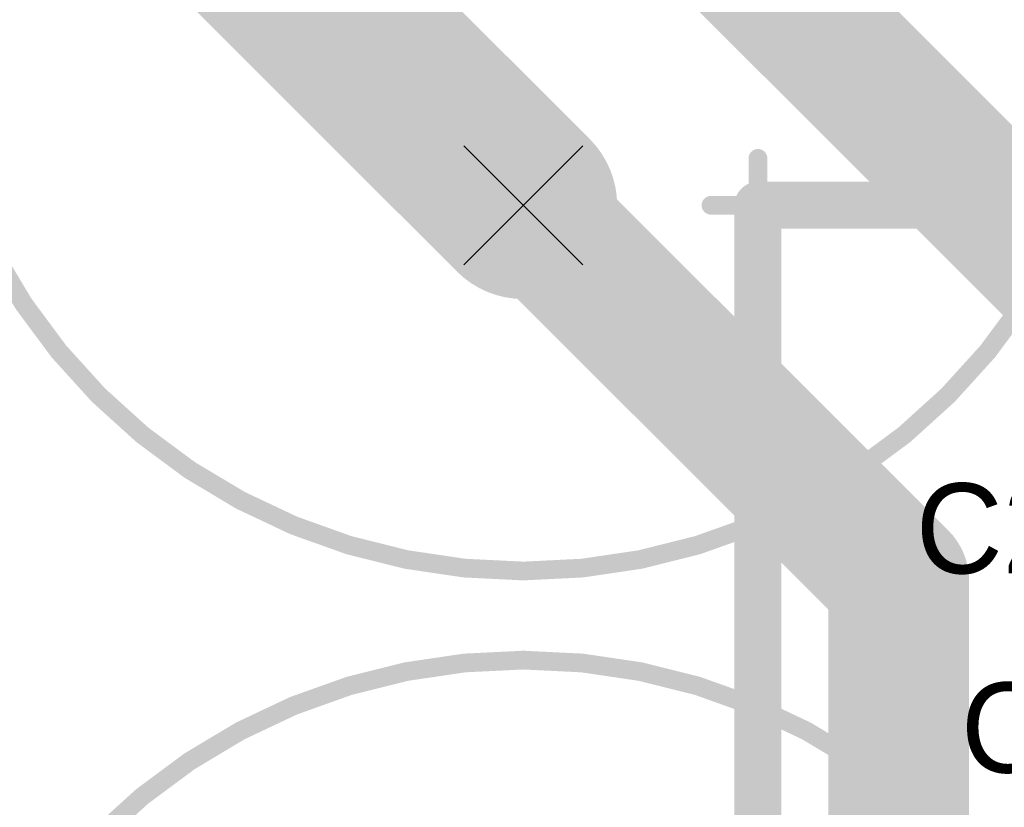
# Model space of a CAD drawing. Extents: x 74 to 326, y 70 to 232.
# Tile 29 of 138: x 131 to 141, y 137 to 145. Entities that reach past the tile are written whole.
import ezdxf

# ---------------------------------------------------------------- set-up
doc = ezdxf.new("R2010")
doc.units = 0
for name, color, linetype in [('Bottom', 2, 'CONTINUOUS'), ('Drill_Layer', 255, 'CONTINUOUS'), ('Gnd', 12, 'CONTINUOUS'), ('Pwr', 13, 'CONTINUOUS'), ('Top', 1, 'CONTINUOUS'), ('Top_Silk', 6, 'CONTINUOUS')]:
    doc.layers.add(name, color=color, linetype=linetype)

# ---------------------------------------------------------------- blocks, each defined once
blk = doc.blocks.new('X')
at = {"layer": 'Drill_Layer', "linetype": 'CONTINUOUS'}
for p, q in [((-12.7, 12.7), (12.7, -12.7)), ((12.7, 12.7), (-12.7, -12.7))]:
    blk.add_line(p, q, dxfattribs=at)
blk = doc.blocks.new('UNIT_DISC')
at = {"linetype": 'CONTINUOUS', "const_width": 0.5}
blk.add_lwpolyline([(0.25, 0, 1), (-0.25, 0, 1)], format="xyb", close=True, dxfattribs=at)
blk = doc.blocks.new('C13V_20879')
at = {"layer": 'Top_Silk', "linetype": 'CONTINUOUS', "const_width": 0.2}
blk.add_lwpolyline([(136.25, 139.35, 1), (136.25, 152.15, 1)], format="xyb", close=True, dxfattribs=at)
for points in [[(138.75, 143.75), (138.75, 142.75)], [(139.25, 143.25), (138.25, 143.25)]]:
    blk.add_lwpolyline(points, dxfattribs=at)
at = {"layer": 'Top_Silk', "xscale": 0.2, "yscale": 0.2, "zscale": 0.2}
for p in [(138.75, 143.75), (138.25, 143.25), (139.25, 143.25), (138.75, 142.75)]:
    blk.add_blockref('UNIT_DISC', p, dxfattribs=at)
blk = doc.blocks.new('SHAPE_EL_590_590_0_0_0_0')
at = {"xscale": 1.5, "yscale": 1.5, "zscale": 1.5}
blk.add_blockref('UNIT_DISC', (0, 0), dxfattribs=at)
blk = doc.blocks.new('SHAPE_EL_511_511_0_0_0_0')
at = {"xscale": 1.3, "yscale": 1.3, "zscale": 1.3}
blk.add_blockref('UNIT_DISC', (0, 0), dxfattribs=at)
blk = doc.blocks.new('c1500h800152')
at = {"layer": 'Bottom'}
blk.add_blockref('SHAPE_EL_590_590_0_0_0_0', (0, 0), dxfattribs=at)
at = {"layer": 'Gnd'}
blk.add_blockref('SHAPE_EL_511_511_0_0_0_0', (0, 0), dxfattribs=at)
at = {"layer": 'Pwr'}
blk.add_blockref('SHAPE_EL_511_511_0_0_0_0', (0, 0), dxfattribs=at)
at = {"layer": 'Top'}
blk.add_blockref('SHAPE_EL_590_590_0_0_0_0', (0, 0), dxfattribs=at)
blk = doc.blocks.new('C276')
blk.add_blockref('C13V_20879', (0, 0))
at = {"rotation": 90}
blk.add_blockref('c1500h800152', (136.25, 143.25), dxfattribs=at)
at = {"layer": 'Top_Silk'}
blk.add_text('C276', height=0.96, dxfattribs=at).set_placement((140.43125, 139.325))
blk = doc.blocks.new('C13V_23027')
at = {"layer": 'Top_Silk', "linetype": 'CONTINUOUS', "const_width": 0.2}
blk.add_lwpolyline([(136.25, 125.6, 1), (136.25, 138.4, 1)], format="xyb", close=True, dxfattribs=at)
blk = doc.blocks.new('C67')
blk.add_blockref('C13V_23027', (0, 0))
at = {"layer": 'Top_Silk'}
blk.add_text('C67', height=0.96, dxfattribs=at).set_placement((140.9125, 137.2))

msp = doc.modelspace()

# ---------------------------------------------------------------- linework, layer by layer
at = {"layer": 'Bottom', "linetype": 'CONTINUOUS', "const_width": 1.5}
for points in [[(142.25, 142.25), (136.25, 148.25)], [(136.25, 143.25), (140.25, 139.25)], [(140.25, 139.25), (140.25, 110)]]:
    msp.add_lwpolyline(points, dxfattribs=at)
at = {"layer": 'Pwr', "linetype": 'CONTINUOUS', "const_width": 0.5}
for points in [[(151.5, 143.25), (138.75, 143.25)], [(138.75, 143.25), (138.75, 118)], [(138.75, 118), (138.75, 143.25)], [(138.75, 143.25), (151.5, 143.25)]]:
    msp.add_lwpolyline(points, dxfattribs=at)
at = {"layer": 'Top', "linetype": 'CONTINUOUS', "const_width": 2}
msp.add_lwpolyline([(130.965, 148.535), (136.25, 143.25)], dxfattribs=at)

# ---------------------------------------------------------------- block references
for name in ['C276', 'C67']:
    msp.add_blockref(name, (0, 0))
at = {"layer": 'Bottom', "xscale": 1.5, "yscale": 1.5, "zscale": 1.5}
for p in [(136.25, 143.25), (140.25, 139.25), (140.25, 139.25)]:
    msp.add_blockref('UNIT_DISC', p, dxfattribs=at)
at = {"layer": 'Drill_Layer', "xscale": 0.05, "yscale": 0.05, "zscale": 0.05}
msp.add_blockref('X', (136.25, 143.25), dxfattribs=at)
at = {"layer": 'Pwr', "xscale": 0.5, "yscale": 0.5, "zscale": 0.5}
msp.add_blockref('UNIT_DISC', (138.75, 143.25), dxfattribs=at)
msp.add_blockref('UNIT_DISC', (138.75, 143.25), dxfattribs=at)
msp.add_blockref('UNIT_DISC', (138.75, 143.25), dxfattribs=at)
msp.add_blockref('UNIT_DISC', (138.75, 143.25), dxfattribs=at)
at = {"layer": 'Top', "xscale": 2, "yscale": 2, "zscale": 2}
msp.add_blockref('UNIT_DISC', (136.25, 143.25), dxfattribs=at)

doc.saveas('drawing.dxf')
